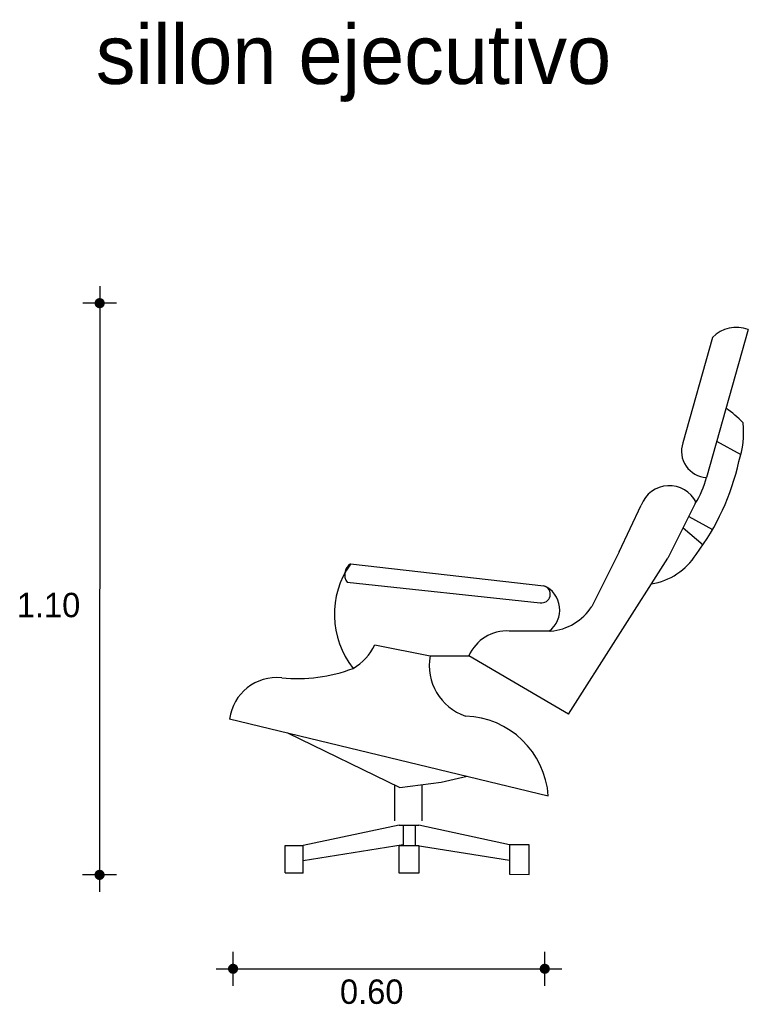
# Model space of a CAD drawing. Extents: x 7.06 to 8.45, y 3.7 to 5.59.
import ezdxf

# ---------------------------------------------------------------- set-up
doc = ezdxf.new("R2010")
doc.units = 0
doc.header["$MEASUREMENT"] = 0
for name, color, linetype in [('COTAS', 6, 'CONTINUOUS'), ('DIBUJO', 5, 'CONTINUOUS'), ('TEXTO', 4, 'CONTINUOUS')]:
    doc.layers.add(name, color=color, linetype=linetype)

msp = doc.modelspace()

# ---------------------------------------------------------------- linework, layer by layer
at = {"layer": 'COTAS'}
for p, q in [((7.2111, 5.0768), (7.2109, 3.9164)), ((7.2436, 5.0443), (7.1786, 5.0443)), ((7.2434, 3.9488), (7.1784, 3.9488)), ((7.4666, 3.7363), (7.4666, 3.8012)), ((8.0635, 3.7363), (8.0635, 3.8012)), ((7.4341, 3.7688), (8.096, 3.7688))]:
    msp.add_line(p, q, dxfattribs=at)
at = {"layer": 'COTAS', "const_width": 0.00974}
for points in [[(7.2062, 5.0443, 1), (7.216, 5.0443, 1)], [(7.206, 3.9488, 1), (7.2158, 3.9488, 1)], [(7.4617, 3.7688, 1), (7.4714, 3.7688, 1)], [(8.0587, 3.7688, 1), (8.0684, 3.7688, 1)]]:
    msp.add_lwpolyline(points, format="xyb", close=True, dxfattribs=at)
at = {"layer": 'DIBUJO'}
for p, q in [((8.4535, 4.9941), (8.3731, 4.7104)), ((8.385, 4.9783), (8.3281, 4.7765)), ((8.3927, 4.7796), (8.4394, 4.7544)), ((8.3519, 4.6603), (8.2995, 4.5555)), ((8.2061, 4.568), (8.2482, 4.6574)), ((8.3395, 4.6354), (8.3849, 4.6106)), ((8.3287, 4.614), (8.3667, 4.5814)), ((8.2061, 4.568), (8.1536, 4.4632)), ((8.1091, 4.2565), (8.2995, 4.5555)), ((7.6914, 4.5445), (8.0619, 4.5028)), ((7.6849, 4.5094), (8.0546, 4.4703)), ((8.0747, 4.4159), (7.9957, 4.4159)), ((7.7381, 4.3896), (7.844, 4.3684)), ((7.8435, 4.3686), (7.9184, 4.3686)), ((8.1091, 4.2565), (7.9184, 4.3686)), ((7.4598, 4.2475), (8.0704, 4.1002)), ((7.5707, 4.2207), (7.7861, 4.116)), ((7.8651, 4.1265), (7.9152, 4.1376)), ((7.7756, 4.1211), (7.7756, 4.0521)), ((7.7861, 4.116), (7.8651, 4.1265)), ((7.8283, 4.1216), (7.8283, 4.0521)), ((7.785, 4.0441), (7.6009, 4.0051)), ((7.785, 4.0441), (7.8227, 4.0441)), ((7.7926, 4.0441), (7.7926, 4.0064)), ((7.8152, 4.0441), (7.8152, 4.0057)), ((7.9959, 4.0064), (7.8227, 4.0441)), ((7.5666, 4.0051), (7.6009, 4.0051)), ((7.5666, 3.9524), (7.5666, 4.0051)), ((7.7926, 4.0064), (7.6009, 3.9758)), ((7.6009, 3.9522), (7.6009, 4.0051)), ((7.785, 4.0048), (7.8227, 4.0048)), ((7.785, 3.9521), (7.785, 4.0048)), ((7.8152, 4.0057), (7.9959, 3.9768)), ((7.8227, 4.0048), (7.8227, 3.9521)), ((7.9959, 4.0064), (7.9959, 3.95)), ((8.0336, 4.0064), (7.9959, 4.0064)), ((8.0336, 3.9497), (8.0336, 4.0064)), ((7.6009, 3.9522), (7.5666, 3.9522)), ((7.8227, 3.9521), (7.785, 3.9521)), ((7.9959, 3.95), (8.0336, 3.9497))]:
    msp.add_line(p, q, dxfattribs=at)
for centre, radius, start, end in [((8.4312, 4.9341), 0.0639, 69.6845, 136.288), ((8.2404, 4.6126), 0.2869, 44.9163, 53.5672), ((8.2668, 4.7968), 0.1777, 341.616, 5.9175), ((8.3756, 4.7604), 0.0501, 161.3121, 267.1809), ((7.981, 4.8422), 0.4656, 323.1204, 347.4211), ((8.2231, 4.7443), 0.1538, 326.8893, 347.2368), ((8.302, 4.6371), 0.0575, 26.4041, 159.3115), ((8.2475, 4.6298), 0.1253, 279.4228, 327.6967), ((7.8276, 4.4478), 0.167, 144.6298, 218.2061), ((7.7055, 4.5237), 0.0251, 124.1386, 214.6436), ((8.0574, 4.4867), 0.0167, 260.1963, 74.3583), ((8.042, 4.4565), 0.0504, 306.3699, 66.7278), ((8.0662, 4.5195), 0.104, 274.6742, 327.2197), ((7.9905, 4.3375), 0.0786, 86.2055, 156.7142), ((7.6487, 4.4304), 0.0982, 299.0257, 335.4767), ((7.9445, 4.35), 0.1022, 169.6181, 251.4244), ((7.5899, 4.623), 0.2982, 264.2054, 290.9156), ((7.5503, 4.2356), 0.0912, 83.9901, 172.5531), ((7.906, 4.0885), 0.1648, 4.0729, 87.9046)]:
    msp.add_arc(centre, radius, start, end, dxfattribs=at)

# ---------------------------------------------------------------- texts
at = {"layer": 'COTAS'}
for s, p in [('1.10', (7.0523, 4.4425)), ('0.60', (7.6713, 3.7016))]:
    msp.add_text(s, height=0.04675, dxfattribs=at).set_placement(p)
at = {"layer": 'TEXTO'}
msp.add_text('sillon ejecutivo', height=0.113495, dxfattribs=at).set_placement((7.2038, 5.4643))

doc.saveas('drawing.dxf')
